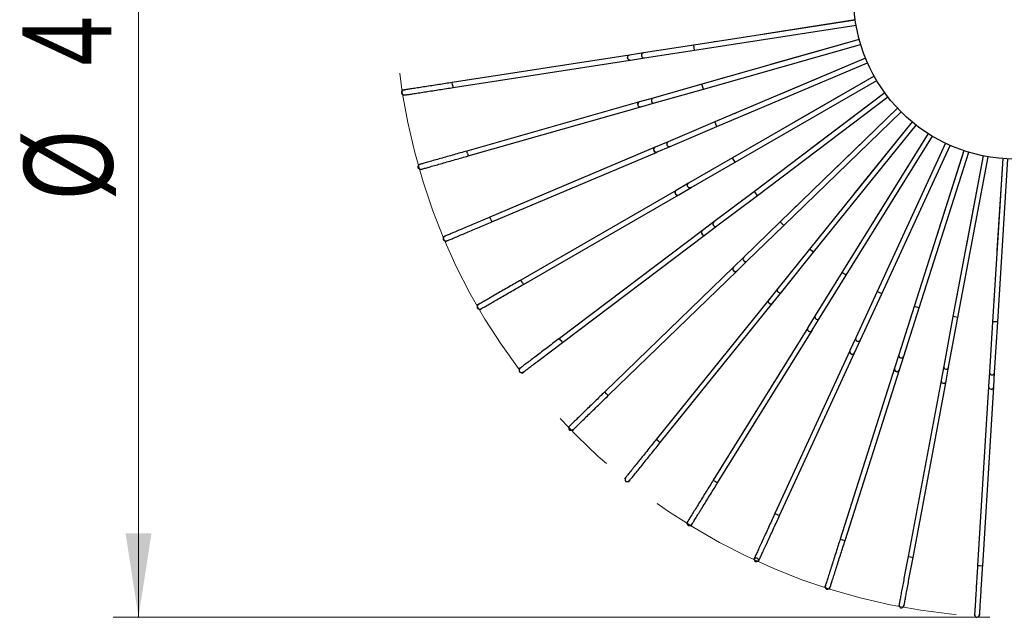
# Model space of a CAD drawing. Header units: millimetres. Extents: x 63 to 126, y 118 to 245.
# Tile 14 of 17: x 63 to 101, y 196 to 219. Entities that reach past the tile are written whole.
import ezdxf

# ---------------------------------------------------------------- set-up
doc = ezdxf.new("R2010")
doc.units = ezdxf.units.MM
doc.linetypes.add('CENTERX2', pattern=[20.32, 12.7, -2.54, 2.54, -2.54])
doc.styles.add('SLDTEXTSTYLE0', font='TXT', dxfattribs={"width": 0.75})
doc.dimstyles.new('SLDDIMSTYLE0', dxfattribs={"dimtxt": 3.5, "dimasz": 3.302, "dimexe": 0, "dimexo": 0.0625, "dimgap": 0.875, "dimtad": 1, "dimdec": 0, "dimlfac": 10, "dimrnd": 1e-09, "dimzin": 12, "dimdsep": 46, "dimtxsty": 'SLDTEXTSTYLE0', "dimsah": 1, "dimcen": 0.09, "dimadec": 0, "dimazin": 3, "dimtfac": 1, "dimtdec": 0, "dimtofl": 0, "dimtmove": 0, "dimatfit": 3, "dimfxl": 0, "dimfrac": 2, "dimtolj": 1, "dimtzin": 12, "dimarcsym": 0})

# ---------------------------------------------------------------- blocks, each defined once
blk = doc.blocks.new('_D_1')
at = {"color": 7, "linetype": 'Continuous', "lineweight": 0}
for p, q in [((100.78, 244.549), (66.29, 244.549)), ((67.29, 195.763), (67.29, 244.549)), ((100.78, 195.763), (66.29, 195.763))]:
    blk.add_line(p, q, dxfattribs=at)
at = {"color": 7, "linetype": 'Continuous', "lineweight": 18}
for points in [[(67.29, 244.549), (66.782, 241.247), (67.798, 241.247)], [(67.29, 195.763), (67.798, 199.065), (66.782, 199.065)]]:
    blk.add_solid(points, dxfattribs=at)
at = {"color": 7, "linetype": 'Continuous', "lineweight": 18, "char_height": 3.5, "attachment_point": 1, "rotation": 90, "style": 'SLDTEXTSTYLE0'}
for s, insert in [('488', (62.724, 217.485)), ('%%c', (62.778, 212.207))]:
    blk.add_mtext(s, dxfattribs=dict(at, insert=insert))

msp = doc.modelspace()

# ---------------------------------------------------------------- linework, layer by layer
at = {"color": 7, "linetype": 'Continuous', "lineweight": 25}
for p, q in [((95.491, 219.28), (89.134, 218.293)), ((95.491, 219.282), (91.902, 218.725)), ((89.164, 218.096), (95.521, 219.083)), ((95.646, 218.514), (89.458, 216.753)), ((91.902, 218.723), (91.902, 218.725)), ((95.646, 218.515), (92.152, 217.522)), ((89.134, 218.293), (87.162, 217.987)), ((87.193, 217.79), (89.164, 218.096)), ((89.164, 218.096), (89.134, 218.293)), ((89.513, 216.561), (95.701, 218.322)), ((90.017, 218.432), (89.953, 218.422)), ((86.605, 217.901), (79.632, 216.818)), ((79.663, 216.621), (86.635, 217.703)), ((86.609, 217.902), (86.605, 217.901)), ((87.162, 217.987), (86.609, 217.902)), ((86.635, 217.703), (86.64, 217.704)), ((86.64, 217.704), (87.193, 217.79)), ((95.894, 217.773), (89.97, 215.265)), ((95.895, 217.775), (92.549, 216.358)), ((90.048, 215.081), (95.972, 217.588)), ((92.153, 217.52), (92.152, 217.522)), ((90.318, 216.999), (90.255, 216.982)), ((96.232, 217.067), (90.66, 213.851)), ((96.231, 217.069), (93.086, 215.253)), ((79.648, 216.72), (79.632, 216.818)), ((79.648, 216.72), (79.663, 216.621)), ((89.458, 216.753), (87.539, 216.207)), ((87.594, 216.015), (89.513, 216.561)), ((89.513, 216.561), (89.458, 216.753)), ((90.76, 213.677), (96.332, 216.894)), ((77.662, 216.513), (77.666, 216.513)), ((77.747, 216.526), (77.683, 216.516)), ((77.696, 216.316), (77.693, 216.315)), ((77.714, 216.318), (77.778, 216.328)), ((87.539, 216.207), (87.001, 216.054)), ((96.653, 216.409), (91.519, 212.532)), ((91.64, 212.372), (96.774, 216.249)), ((92.549, 216.358), (92.55, 216.357)), ((96.652, 216.41), (93.754, 214.221)), ((86.997, 216.053), (80.21, 214.122)), ((80.265, 213.93), (87.051, 215.861)), ((87.001, 216.054), (86.997, 216.053)), ((87.051, 215.861), (87.056, 215.862)), ((87.056, 215.862), (87.594, 216.015)), ((97.152, 215.807), (92.534, 211.329)), ((97.151, 215.808), (94.544, 213.28)), ((90.792, 215.615), (90.733, 215.59)), ((92.673, 211.185), (97.292, 215.664)), ((89.97, 215.265), (88.132, 214.487)), ((88.21, 214.303), (90.048, 215.081)), ((90.048, 215.081), (89.97, 215.265)), ((93.086, 215.253), (93.086, 215.251)), ((97.722, 215.271), (93.689, 210.259)), ((93.844, 210.134), (97.878, 215.146)), ((97.721, 215.272), (95.444, 212.443)), ((98.353, 214.81), (94.966, 209.34)), ((95.136, 209.235), (98.523, 214.704)), ((98.351, 214.811), (96.44, 211.723)), ((87.613, 214.267), (81.115, 211.517)), ((87.617, 214.269), (87.613, 214.267)), ((88.132, 214.487), (87.617, 214.269)), ((87.695, 214.085), (88.21, 214.303)), ((91.433, 214.299), (91.377, 214.267)), ((93.755, 214.22), (93.754, 214.221)), ((99.036, 214.429), (96.347, 208.585)), ((96.528, 208.501), (99.217, 214.345)), ((99.034, 214.43), (97.516, 211.13)), ((80.237, 214.026), (80.21, 214.122)), ((80.237, 214.026), (80.265, 213.93)), ((81.193, 211.333), (87.691, 214.083)), ((87.691, 214.083), (87.695, 214.085)), ((90.66, 213.851), (88.932, 212.853)), ((90.76, 213.677), (90.66, 213.851)), ((99.76, 214.135), (97.81, 208.005)), ((98, 207.944), (99.951, 214.075)), ((99.759, 214.136), (98.658, 210.675)), ((100.515, 213.933), (99.333, 207.609)), ((99.53, 207.572), (100.712, 213.896)), ((100.514, 213.933), (99.846, 210.363)), ((78.292, 213.576), (78.296, 213.577)), ((78.375, 213.6), (78.313, 213.582)), ((89.032, 212.68), (90.76, 213.677)), ((101.29, 213.824), (100.894, 207.403)), ((101.288, 213.824), (101.064, 210.199)), ((101.093, 207.391), (101.489, 213.812)), ((78.351, 213.385), (78.347, 213.384)), ((78.368, 213.39), (78.43, 213.408)), ((92.232, 213.072), (92.18, 213.033)), ((94.544, 213.28), (94.545, 213.279)), ((88.932, 212.853), (88.448, 212.573)), ((88.548, 212.4), (89.032, 212.68)), ((88.444, 212.571), (82.333, 209.043)), ((82.433, 208.87), (88.544, 212.398)), ((88.448, 212.573), (88.444, 212.571)), ((88.544, 212.398), (88.548, 212.4)), ((91.519, 212.532), (89.927, 211.33)), ((90.048, 211.17), (91.64, 212.372)), ((91.64, 212.372), (91.519, 212.532)), ((95.445, 212.442), (95.444, 212.443)), ((93.174, 211.952), (93.128, 211.907)), ((81.154, 211.425), (81.115, 211.517)), ((96.441, 211.722), (96.44, 211.723)), ((81.154, 211.425), (81.193, 211.333)), ((89.927, 211.33), (89.481, 210.992)), ((89.601, 210.833), (90.048, 211.17)), ((92.534, 211.329), (91.102, 209.94)), ((91.241, 209.796), (92.673, 211.185)), ((92.673, 211.185), (92.534, 211.329)), ((97.518, 211.13), (97.516, 211.13)), ((79.279, 210.74), (79.282, 210.741)), ((79.358, 210.773), (79.299, 210.748)), ((89.477, 210.99), (83.846, 206.737)), ((83.967, 206.578), (89.597, 210.83)), ((89.481, 210.992), (89.477, 210.99)), ((89.597, 210.83), (89.601, 210.833)), ((94.248, 210.957), (94.207, 210.906)), ((79.36, 210.557), (79.357, 210.556)), ((79.376, 210.564), (79.436, 210.589)), ((98.658, 210.675), (98.659, 210.674)), ((99.846, 210.363), (99.848, 210.363)), ((93.689, 210.259), (92.438, 208.705)), ((92.594, 208.58), (93.844, 210.134)), ((93.844, 210.134), (93.689, 210.259)), ((95.435, 210.101), (95.401, 210.046)), ((101.064, 210.199), (101.066, 210.199)), ((91.102, 209.94), (90.7, 209.55)), ((90.839, 209.407), (91.241, 209.796)), ((90.696, 209.547), (85.631, 204.635)), ((85.77, 204.492), (90.836, 209.404)), ((90.7, 209.55), (90.696, 209.547)), ((90.836, 209.404), (90.839, 209.407)), ((94.966, 209.34), (93.916, 207.644)), ((94.086, 207.538), (95.136, 209.235)), ((95.136, 209.235), (94.966, 209.34)), ((96.719, 209.397), (96.692, 209.338)), ((82.383, 208.956), (82.333, 209.043)), ((82.383, 208.956), (82.433, 208.87)), ((98.079, 208.857), (98.06, 208.795)), ((92.438, 208.705), (92.087, 208.269)), ((92.243, 208.144), (92.594, 208.58)), ((96.347, 208.585), (95.513, 206.772)), ((95.695, 206.689), (96.528, 208.501)), ((96.528, 208.501), (96.347, 208.585)), ((99.496, 208.488), (99.484, 208.424)), ((80.607, 208.046), (80.61, 208.048)), ((80.681, 208.089), (80.625, 208.057)), ((92.084, 208.265), (87.661, 202.768)), ((87.816, 202.643), (92.24, 208.14)), ((92.087, 208.269), (92.084, 208.265)), ((92.24, 208.14), (92.243, 208.144)), ((100.947, 208.295), (100.943, 208.231)), ((80.71, 207.875), (80.707, 207.873)), ((80.725, 207.884), (80.781, 207.916)), ((93.916, 207.644), (93.621, 207.168)), ((97.81, 208.005), (97.205, 206.103)), ((97.396, 206.043), (98, 207.944)), ((98, 207.944), (97.81, 208.005)), ((93.791, 207.063), (94.086, 207.538)), ((99.333, 207.609), (98.967, 205.648)), ((99.163, 205.611), (99.53, 207.572)), ((99.53, 207.572), (99.333, 207.609)), ((100.894, 207.403), (100.771, 205.412)), ((101.093, 207.391), (100.894, 207.403)), ((100.97, 205.4), (101.093, 207.391)), ((93.619, 207.164), (89.904, 201.165)), ((90.074, 201.06), (93.789, 207.059)), ((93.621, 207.168), (93.619, 207.164)), ((93.789, 207.059), (93.791, 207.063)), ((83.906, 206.658), (83.846, 206.737)), ((83.906, 206.658), (83.967, 206.578)), ((95.513, 206.772), (95.279, 206.264)), ((95.461, 206.18), (95.695, 206.689)), ((95.277, 206.26), (92.328, 199.85)), ((92.51, 199.766), (95.459, 206.176)), ((95.279, 206.264), (95.277, 206.26)), ((95.459, 206.176), (95.461, 206.18)), ((97.205, 206.103), (97.035, 205.57)), ((97.226, 205.51), (97.396, 206.043)), ((82.255, 205.536), (82.258, 205.538)), ((82.324, 205.588), (82.272, 205.549)), ((82.379, 205.379), (82.376, 205.376)), ((82.393, 205.389), (82.444, 205.428)), ((97.034, 205.566), (94.895, 198.842)), ((95.086, 198.781), (97.225, 205.505)), ((97.035, 205.57), (97.034, 205.566)), ((97.225, 205.505), (97.226, 205.51)), ((98.967, 205.648), (98.864, 205.098)), ((99.06, 205.061), (99.163, 205.611)), ((100.771, 205.412), (100.736, 204.854)), ((100.936, 204.841), (100.97, 205.4)), ((98.863, 205.093), (97.566, 198.157)), ((97.763, 198.121), (99.059, 205.056)), ((98.864, 205.098), (98.863, 205.093)), ((99.059, 205.056), (99.06, 205.061)), ((85.701, 204.563), (85.631, 204.635)), ((85.701, 204.563), (85.77, 204.492)), ((100.736, 204.849), (100.302, 197.806)), ((100.501, 197.794), (100.936, 204.836)), ((100.736, 204.854), (100.736, 204.849)), ((100.936, 204.836), (100.936, 204.841)), ((84.2, 203.247), (84.202, 203.25)), ((84.261, 203.307), (84.215, 203.262)), ((84.342, 203.106), (84.339, 203.104)), ((84.354, 203.119), (84.401, 203.164)), ((87.739, 202.706), (87.661, 202.768)), ((87.739, 202.706), (87.816, 202.643)), ((86.411, 201.215), (86.413, 201.218)), ((86.465, 201.282), (86.424, 201.232)), ((86.569, 201.093), (86.567, 201.09)), ((86.58, 201.106), (86.62, 201.157)), ((89.904, 201.165), (89.989, 201.112)), ((89.989, 201.112), (90.074, 201.06)), ((88.9, 199.543), (88.866, 199.488)), ((92.328, 199.85), (92.419, 199.808)), ((92.419, 199.808), (92.51, 199.766)), ((88.855, 199.47), (88.857, 199.473)), ((89.027, 199.368), (89.025, 199.365)), ((89.036, 199.383), (89.07, 199.438)), ((94.895, 198.842), (94.99, 198.812)), ((94.99, 198.812), (95.086, 198.781)), ((91.495, 198.038), (91.496, 198.042)), ((91.531, 198.116), (91.504, 198.058)), ((91.678, 197.958), (91.676, 197.955)), ((91.685, 197.974), (91.712, 198.033)), ((97.566, 198.157), (97.665, 198.139)), ((97.665, 198.139), (97.763, 198.121)), ((100.302, 197.806), (100.401, 197.8)), ((100.401, 197.8), (100.501, 197.794)), ((94.291, 196.942), (94.292, 196.946)), ((94.317, 197.024), (94.297, 196.962)), ((94.482, 196.885), (94.481, 196.881)), ((94.488, 196.902), (94.507, 196.963)), ((97.2, 196.197), (97.201, 196.201)), ((97.216, 196.282), (97.204, 196.218)), ((97.397, 196.164), (97.397, 196.161)), ((97.4, 196.182), (97.412, 196.245)), ((100.179, 195.816), (100.179, 195.82)), ((100.184, 195.902), (100.18, 195.837)), ((100.379, 195.808), (100.378, 195.804)), ((100.38, 195.825), (100.384, 195.89))]:
    msp.add_line(p, q, dxfattribs=at)
at = {"color": 7, "linetype": 'Continuous', "lineweight": 25, "flags": 128}
msp.add_lwpolyline([(89.032, 212.68), (88.996, 212.667), (88.957, 212.67), (88.922, 212.687), (88.896, 212.717), (88.883, 212.754), (88.886, 212.792), (88.903, 212.827), (88.932, 212.853), (88.932, 212.853)], dxfattribs=at)
at = {"color": 7, "linetype": 'CENTERX2', "lineweight": 18}
msp.add_circle((101.78, 220.156), 24.393, dxfattribs=at)
at = {"color": 7, "linetype": 'Continuous', "lineweight": 25}
msp.add_circle((101.78, 220.155), 6.35, dxfattribs=at)
for centre, start, end in [((86.62, 217.802), 98.8235, 278.8235), ((86.625, 217.803), 98.9173, 278.7297), ((87.178, 217.889), 98.8956, 278.7515), ((87.567, 216.111), 105.9424, 285.8223), ((87.024, 215.957), 105.8824, 285.8824), ((87.029, 215.958), 105.9761, 285.7886), ((87.652, 214.175), 112.9412, 292.9412), ((87.656, 214.177), 113.035, 292.8474), ((88.172, 214.395), 113.0132, 292.8691), ((88.494, 212.484), 120, 300), ((88.498, 212.487), 120.0938, 299.9062), ((89.988, 211.25), 127.1309, 306.9868), ((89.537, 210.91), 127.0588, 307.0588), ((89.541, 210.913), 127.1526, 306.965), ((91.171, 209.868), 134.1777, 314.0576), ((90.766, 209.475), 134.1176, 314.1176), ((90.77, 209.479), 134.2114, 314.0239), ((92.516, 208.642), 141.2366, 321.1164), ((92.162, 208.203), 141.1765, 321.1765), ((92.165, 208.207), 141.2703, 321.0827), ((94.001, 207.591), 148.3073, 328.1633), ((93.704, 207.111), 148.2353, 328.2353), ((93.706, 207.116), 148.3291, 328.1415), ((95.604, 206.73), 155.3662, 335.2221), ((95.368, 206.218), 155.2941, 335.2941), ((95.37, 206.222), 155.3879, 335.2003), ((97.3, 206.073), 162.425, 342.2809), ((97.129, 205.535), 162.3529, 342.3529), ((97.131, 205.54), 162.4467, 342.2591), ((99.065, 205.629), 169.4718, 349.3517), ((100.87, 205.406), 176.5426, 356.3986), ((98.961, 205.075), 169.4118, 349.4118), ((98.962, 205.08), 169.5056, 349.318), ((100.836, 204.848), 176.5644, 356.3768), ((100.836, 204.843), 176.4706, 356.4706)]:
    msp.add_arc(centre, 0.1, start, end, dxfattribs=at)
for points, knots in [([(89.941, 218.419), (89.938, 218.419), (89.935, 218.419), (89.932, 218.419), (89.93, 218.419)], [0, 0, 0, 0, 0.634009, 1, 1, 1, 1]), ([(90.244, 216.977), (90.242, 216.977), (90.238, 216.977), (90.235, 216.976), (90.233, 216.976)], [0, 0, 0, 0, 0.634009, 1, 1, 1, 1]), ([(79.632, 216.818), (79.545, 216.805), (79.367, 216.777), (79.098, 216.736), (78.827, 216.693), (78.562, 216.652), (78.312, 216.614), (78.087, 216.579), (77.894, 216.549), (77.808, 216.535), (77.764, 216.529)], [0, 0, 0, 0, 0.106801, 0.218808, 0.336012, 0.458415, 0.58602, 0.718816, 0.856813, 1, 1, 1, 1]), ([(77.795, 216.331), (77.839, 216.338), (77.925, 216.351), (78.118, 216.381), (78.343, 216.416), (78.593, 216.455), (78.858, 216.496), (79.128, 216.538), (79.397, 216.58), (79.576, 216.607), (79.663, 216.621)], [0, 0, 0, 0, 0.143187, 0.281184, 0.41398, 0.541585, 0.663988, 0.781192, 0.893199, 1, 1, 1, 1]), ([(77.764, 216.529), (77.745, 216.524), (77.71, 216.517), (77.666, 216.49), (77.642, 216.461), (77.634, 216.437), (77.632, 216.423), (77.633, 216.413), (77.635, 216.404), (77.643, 216.385), (77.667, 216.357), (77.72, 216.328), (77.768, 216.33), (77.795, 216.331)], [0, 0, 0, 0, 0.177703, 0.317472, 0.418256, 0.455417, 0.486026, 0.500132, 0.514226, 0.547738, 0.648915, 0.800651, 1, 1, 1, 1]), ([(77.702, 216.51), (77.702, 216.51), (77.69, 216.515), (77.675, 216.514), (77.662, 216.513), (77.661, 216.512)], [0, 0, 0, 0, 0.055716, 0.898226, 1, 1, 1, 1]), ([(77.691, 216.315), (77.693, 216.315), (77.705, 216.317), (77.722, 216.322), (77.732, 216.332), (77.735, 216.335)], [0, 0, 0, 0, 0.087883, 0.776068, 1, 1, 1, 1]), ([(90.722, 215.583), (90.72, 215.583), (90.716, 215.583), (90.713, 215.581), (90.712, 215.581)], [0, 0, 0, 0, 0.634009, 1, 1, 1, 1]), ([(91.368, 214.259), (91.365, 214.258), (91.362, 214.258), (91.359, 214.256), (91.358, 214.255)], [0, 0, 0, 0, 0.6340088, 1, 1, 1, 1]), ([(80.21, 214.122), (80.125, 214.098), (79.952, 214.049), (79.69, 213.974), (79.426, 213.899), (79.169, 213.826), (78.925, 213.756), (78.707, 213.694), (78.519, 213.641), (78.435, 213.617), (78.392, 213.605)], [0, 0, 0, 0, 0.106801, 0.218808, 0.336012, 0.458415, 0.58602, 0.718816, 0.856813, 1, 1, 1, 1]), ([(78.447, 213.412), (78.489, 213.425), (78.573, 213.448), (78.761, 213.502), (78.98, 213.564), (79.224, 213.633), (79.481, 213.707), (79.745, 213.782), (80.006, 213.856), (80.18, 213.906), (80.265, 213.93)], [0, 0, 0, 0, 0.143187, 0.281184, 0.41398, 0.541585, 0.663988, 0.781192, 0.893199, 1, 1, 1, 1]), ([(78.392, 213.605), (78.373, 213.598), (78.339, 213.587), (78.299, 213.554), (78.279, 213.522), (78.274, 213.497), (78.274, 213.484), (78.276, 213.474), (78.279, 213.465), (78.289, 213.447), (78.317, 213.423), (78.373, 213.401), (78.42, 213.408), (78.447, 213.412)], [0, 0, 0, 0, 0.177703, 0.317472, 0.418256, 0.455417, 0.486026, 0.500132, 0.514226, 0.547738, 0.648915, 0.800651, 1, 1, 1, 1]), ([(78.333, 213.578), (78.332, 213.579), (78.32, 213.582), (78.305, 213.58), (78.293, 213.576), (78.291, 213.576)], [0, 0, 0, 0, 0.055716, 0.898226, 1, 1, 1, 1]), ([(78.346, 213.384), (78.347, 213.384), (78.359, 213.388), (78.375, 213.395), (78.385, 213.406), (78.387, 213.409)], [0, 0, 0, 0, 0.087883, 0.776068, 1, 1, 1, 1]), ([(92.171, 213.024), (92.169, 213.023), (92.166, 213.022), (92.163, 213.02), (92.162, 213.019)], [0, 0, 0, 0, 0.634009, 1, 1, 1, 1]), ([(93.12, 211.897), (93.118, 211.896), (93.115, 211.895), (93.113, 211.892), (93.112, 211.891)], [0, 0, 0, 0, 0.6340088, 1, 1, 1, 1]), ([(81.115, 211.517), (81.034, 211.483), (80.868, 211.412), (80.617, 211.306), (80.365, 211.199), (80.118, 211.095), (79.885, 210.996), (79.675, 210.908), (79.495, 210.832), (79.415, 210.798), (79.374, 210.78)], [0, 0, 0, 0, 0.106801, 0.218808, 0.336012, 0.458415, 0.58602, 0.718816, 0.856813, 1, 1, 1, 1]), ([(79.452, 210.596), (79.493, 210.613), (79.573, 210.647), (79.753, 210.724), (79.963, 210.812), (80.196, 210.911), (80.442, 211.015), (80.695, 211.122), (80.946, 211.228), (81.112, 211.299), (81.193, 211.333)], [0, 0, 0, 0, 0.143187, 0.281184, 0.41398, 0.541585, 0.663988, 0.781192, 0.893199, 1, 1, 1, 1]), ([(79.374, 210.78), (79.356, 210.772), (79.324, 210.756), (79.288, 210.719), (79.272, 210.685), (79.27, 210.659), (79.272, 210.646), (79.275, 210.637), (79.279, 210.628), (79.292, 210.611), (79.322, 210.591), (79.38, 210.575), (79.426, 210.589), (79.452, 210.596)], [0, 0, 0, 0, 0.177703, 0.317472, 0.418256, 0.455417, 0.486026, 0.500132, 0.514226, 0.547738, 0.648915, 0.800651, 1, 1, 1, 1]), ([(79.319, 210.747), (79.318, 210.747), (79.306, 210.749), (79.291, 210.745), (79.279, 210.74), (79.278, 210.739)], [0, 0, 0, 0, 0.055716, 0.898226, 1, 1, 1, 1]), ([(94.201, 210.896), (94.199, 210.894), (94.196, 210.892), (94.194, 210.89), (94.193, 210.889)], [0, 0, 0, 0, 0.634009, 1, 1, 1, 1]), ([(79.356, 210.555), (79.357, 210.556), (79.368, 210.561), (79.383, 210.57), (79.391, 210.582), (79.393, 210.585)], [0, 0, 0, 0, 0.087883, 0.776068, 1, 1, 1, 1]), ([(95.396, 210.034), (95.394, 210.033), (95.392, 210.031), (95.39, 210.028), (95.389, 210.026)], [0, 0, 0, 0, 0.634009, 1, 1, 1, 1]), ([(96.688, 209.327), (96.687, 209.325), (96.684, 209.322), (96.683, 209.319), (96.682, 209.318)], [0, 0, 0, 0, 0.634009, 1, 1, 1, 1]), ([(82.333, 209.043), (82.257, 208.999), (82.101, 208.909), (81.865, 208.773), (81.627, 208.636), (81.396, 208.502), (81.176, 208.375), (80.979, 208.261), (80.81, 208.164), (80.735, 208.12), (80.696, 208.098)], [0, 0, 0, 0, 0.106801, 0.218808, 0.336012, 0.458415, 0.58602, 0.718816, 0.856813, 1, 1, 1, 1]), ([(80.796, 207.925), (80.835, 207.947), (80.91, 207.99), (81.079, 208.088), (81.276, 208.202), (81.496, 208.328), (81.727, 208.462), (81.965, 208.599), (82.201, 208.736), (82.357, 208.826), (82.433, 208.87)], [0, 0, 0, 0, 0.143187, 0.281184, 0.41398, 0.541585, 0.663988, 0.781192, 0.893199, 1, 1, 1, 1]), ([(98.057, 208.783), (98.056, 208.781), (98.054, 208.778), (98.053, 208.775), (98.053, 208.774)], [0, 0, 0, 0, 0.634009, 1, 1, 1, 1]), ([(99.483, 208.412), (99.482, 208.41), (99.481, 208.406), (99.48, 208.403), (99.48, 208.402)], [0, 0, 0, 0, 0.634009, 1, 1, 1, 1]), ([(80.645, 208.058), (80.644, 208.058), (80.632, 208.059), (80.618, 208.053), (80.607, 208.046), (80.605, 208.045)], [0, 0, 0, 0, 0.055716, 0.898226, 1, 1, 1, 1]), ([(80.696, 208.098), (80.679, 208.087), (80.65, 208.068), (80.618, 208.026), (80.607, 207.99), (80.607, 207.965), (80.611, 207.952), (80.615, 207.943), (80.621, 207.935), (80.635, 207.92), (80.668, 207.903), (80.727, 207.895), (80.771, 207.914), (80.796, 207.925)], [0, 0, 0, 0, 0.177703, 0.317472, 0.418256, 0.455417, 0.486026, 0.500132, 0.514226, 0.547738, 0.648915, 0.800651, 1, 1, 1, 1]), ([(100.944, 208.218), (100.943, 208.216), (100.942, 208.213), (100.942, 208.209), (100.942, 208.208)], [0, 0, 0, 0, 0.634009, 1, 1, 1, 1]), ([(80.705, 207.872), (80.707, 207.873), (80.717, 207.879), (80.731, 207.89), (80.737, 207.903), (80.739, 207.907)], [0, 0, 0, 0, 0.0878833, 0.7760683, 1, 1, 1, 1]), ([(83.846, 206.737), (83.776, 206.684), (83.632, 206.576), (83.415, 206.411), (83.196, 206.246), (82.982, 206.085), (82.78, 205.932), (82.599, 205.795), (82.443, 205.678), (82.373, 205.625), (82.338, 205.598)], [0, 0, 0, 0, 0.106801, 0.218808, 0.336012, 0.458415, 0.58602, 0.718816, 0.856813, 1, 1, 1, 1]), ([(82.458, 205.439), (82.494, 205.465), (82.563, 205.518), (82.719, 205.636), (82.901, 205.773), (83.103, 205.925), (83.316, 206.087), (83.535, 206.252), (83.752, 206.416), (83.896, 206.525), (83.967, 206.578)], [0, 0, 0, 0, 0.143187, 0.281184, 0.41398, 0.541585, 0.663988, 0.781192, 0.893199, 1, 1, 1, 1]), ([(82.292, 205.552), (82.291, 205.552), (82.279, 205.552), (82.266, 205.544), (82.255, 205.536), (82.254, 205.535)], [0, 0, 0, 0, 0.055716, 0.898226, 1, 1, 1, 1]), ([(82.338, 205.598), (82.322, 205.585), (82.295, 205.562), (82.269, 205.518), (82.262, 205.481), (82.266, 205.455), (82.271, 205.443), (82.276, 205.435), (82.283, 205.427), (82.299, 205.414), (82.333, 205.402), (82.394, 205.401), (82.435, 205.425), (82.458, 205.439)], [0, 0, 0, 0, 0.177703, 0.317472, 0.418256, 0.455417, 0.486026, 0.500132, 0.514226, 0.547738, 0.648915, 0.800651, 1, 1, 1, 1]), ([(82.375, 205.375), (82.376, 205.376), (82.386, 205.384), (82.398, 205.396), (82.403, 205.41), (82.404, 205.414)], [0, 0, 0, 0, 0.087883, 0.776068, 1, 1, 1, 1]), ([(85.631, 204.635), (85.568, 204.574), (85.438, 204.448), (85.243, 204.259), (85.046, 204.068), (84.854, 203.882), (84.672, 203.705), (84.509, 203.547), (84.368, 203.411), (84.306, 203.35), (84.274, 203.319)], [0, 0, 0, 0, 0.106801, 0.218808, 0.336012, 0.458415, 0.58602, 0.718816, 0.856813, 1, 1, 1, 1]), ([(84.413, 203.176), (84.445, 203.207), (84.508, 203.267), (84.648, 203.403), (84.811, 203.562), (84.993, 203.738), (85.185, 203.924), (85.382, 204.115), (85.577, 204.305), (85.707, 204.43), (85.77, 204.492)], [0, 0, 0, 0, 0.143187, 0.281184, 0.41398, 0.541585, 0.663988, 0.781192, 0.893199, 1, 1, 1, 1]), ([(84.234, 203.268), (84.234, 203.268), (84.221, 203.266), (84.209, 203.256), (84.2, 203.247), (84.199, 203.246)], [0, 0, 0, 0, 0.055716, 0.898226, 1, 1, 1, 1]), ([(84.274, 203.319), (84.26, 203.305), (84.236, 203.279), (84.216, 203.231), (84.213, 203.193), (84.22, 203.169), (84.227, 203.157), (84.233, 203.149), (84.24, 203.143), (84.258, 203.132), (84.294, 203.124), (84.354, 203.13), (84.392, 203.159), (84.413, 203.176)], [0, 0, 0, 0, 0.177703, 0.317472, 0.418256, 0.455417, 0.486026, 0.500132, 0.514226, 0.547738, 0.648915, 0.800651, 1, 1, 1, 1]), ([(84.338, 203.103), (84.339, 203.104), (84.348, 203.113), (84.358, 203.126), (84.361, 203.141), (84.362, 203.144)], [0, 0, 0, 0, 0.087883, 0.776068, 1, 1, 1, 1]), ([(87.661, 202.768), (87.605, 202.7), (87.492, 202.559), (87.322, 202.347), (87.15, 202.133), (86.982, 201.925), (86.823, 201.728), (86.681, 201.55), (86.558, 201.398), (86.503, 201.33), (86.476, 201.296)], [0, 0, 0, 0, 0.106801, 0.218808, 0.336012, 0.458415, 0.58602, 0.718816, 0.856813, 1, 1, 1, 1]), ([(86.631, 201.17), (86.659, 201.205), (86.714, 201.273), (86.836, 201.425), (86.979, 201.602), (87.138, 201.799), (87.306, 202.008), (87.477, 202.222), (87.648, 202.434), (87.761, 202.574), (87.816, 202.643)], [0, 0, 0, 0, 0.143187, 0.281184, 0.41398, 0.541585, 0.663988, 0.781192, 0.893199, 1, 1, 1, 1]), ([(86.443, 201.24), (86.442, 201.24), (86.43, 201.236), (86.419, 201.225), (86.411, 201.215), (86.41, 201.214)], [0, 0, 0, 0, 0.055716, 0.898226, 1, 1, 1, 1]), ([(86.476, 201.296), (86.464, 201.279), (86.443, 201.251), (86.429, 201.201), (86.431, 201.163), (86.441, 201.14), (86.449, 201.129), (86.456, 201.122), (86.464, 201.116), (86.483, 201.108), (86.519, 201.104), (86.578, 201.118), (86.612, 201.151), (86.631, 201.17)], [0, 0, 0, 0, 0.177703, 0.317472, 0.418256, 0.455417, 0.486026, 0.500132, 0.514226, 0.547738, 0.648915, 0.800651, 1, 1, 1, 1]), ([(86.566, 201.089), (86.567, 201.09), (86.574, 201.1), (86.583, 201.114), (86.584, 201.129), (86.585, 201.133)], [0, 0, 0, 0, 0.087883, 0.776068, 1, 1, 1, 1]), ([(89.904, 201.165), (89.858, 201.09), (89.763, 200.937), (89.62, 200.705), (89.475, 200.472), (89.334, 200.244), (89.201, 200.029), (89.081, 199.836), (88.978, 199.67), (88.933, 199.596), (88.909, 199.558)], [0, 0, 0, 0, 0.106801, 0.218808, 0.336012, 0.458415, 0.58602, 0.718816, 0.856813, 1, 1, 1, 1]), ([(89.079, 199.453), (89.103, 199.49), (89.149, 199.564), (89.251, 199.731), (89.371, 199.924), (89.504, 200.139), (89.645, 200.367), (89.79, 200.6), (89.933, 200.831), (90.028, 200.985), (90.074, 201.06)], [0, 0, 0, 0, 0.1431873, 0.2811843, 0.4139799, 0.5415852, 0.6639882, 0.7811916, 0.8931989, 1, 1, 1, 1]), ([(88.883, 199.499), (88.883, 199.498), (88.871, 199.493), (88.862, 199.481), (88.855, 199.47), (88.854, 199.469)], [0, 0, 0, 0, 0.0557156, 0.8982256, 1, 1, 1, 1]), ([(88.909, 199.558), (88.9, 199.54), (88.882, 199.509), (88.874, 199.458), (88.881, 199.421), (88.894, 199.399), (88.903, 199.389), (88.911, 199.383), (88.92, 199.379), (88.94, 199.372), (88.976, 199.373), (89.033, 199.394), (89.062, 199.431), (89.079, 199.453)], [0, 0, 0, 0, 0.177703, 0.317472, 0.418256, 0.455417, 0.486026, 0.500132, 0.514226, 0.547738, 0.648915, 0.800651, 1, 1, 1, 1]), ([(92.328, 199.85), (92.291, 199.769), (92.216, 199.605), (92.102, 199.358), (91.987, 199.109), (91.875, 198.866), (91.77, 198.636), (91.675, 198.429), (91.593, 198.252), (91.556, 198.173), (91.538, 198.132)], [0, 0, 0, 0, 0.106801, 0.218808, 0.336012, 0.458415, 0.58602, 0.718816, 0.856813, 1, 1, 1, 1]), ([(91.72, 198.049), (91.738, 198.089), (91.775, 198.168), (91.856, 198.346), (91.951, 198.552), (92.057, 198.782), (92.169, 199.026), (92.284, 199.275), (92.397, 199.522), (92.473, 199.686), (92.51, 199.766)], [0, 0, 0, 0, 0.143187, 0.281184, 0.41398, 0.541585, 0.663988, 0.781192, 0.893199, 1, 1, 1, 1]), ([(89.024, 199.363), (89.025, 199.365), (89.031, 199.375), (89.038, 199.391), (89.038, 199.406), (89.038, 199.41)], [0, 0, 0, 0, 0.0878833, 0.7760683, 1, 1, 1, 1]), ([(94.895, 198.842), (94.868, 198.758), (94.814, 198.586), (94.731, 198.326), (94.648, 198.065), (94.567, 197.81), (94.49, 197.569), (94.421, 197.352), (94.362, 197.166), (94.335, 197.083), (94.322, 197.041)], [0, 0, 0, 0, 0.106801, 0.218808, 0.336012, 0.458415, 0.58602, 0.718816, 0.856813, 1, 1, 1, 1]), ([(94.513, 196.98), (94.526, 197.022), (94.552, 197.105), (94.612, 197.292), (94.681, 197.508), (94.757, 197.75), (94.839, 198.005), (94.922, 198.266), (95.004, 198.525), (95.059, 198.697), (95.086, 198.781)], [0, 0, 0, 0, 0.143187, 0.281184, 0.41398, 0.541585, 0.663988, 0.781192, 0.893199, 1, 1, 1, 1]), ([(91.676, 197.953), (91.676, 197.955), (91.681, 197.966), (91.687, 197.99), (91.683, 198.024), (91.668, 198.055), (91.643, 198.079), (91.612, 198.093), (91.578, 198.097), (91.545, 198.089), (91.516, 198.07), (91.5, 198.05), (91.495, 198.038), (91.494, 198.037)], [0, 0, 0, 0, 0.013714, 0.121102, 0.228491, 0.335877, 0.443256, 0.55063, 0.658002, 0.765375, 0.87276, 0.986286, 1, 1, 1, 1]), ([(91.538, 198.132), (91.531, 198.114), (91.517, 198.081), (91.516, 198.029), (91.527, 197.993), (91.542, 197.972), (91.553, 197.964), (91.561, 197.959), (91.57, 197.956), (91.591, 197.952), (91.627, 197.957), (91.681, 197.985), (91.705, 198.026), (91.72, 198.049)], [0, 0, 0, 0, 0.177703, 0.317472, 0.418256, 0.455417, 0.486026, 0.500132, 0.514226, 0.547738, 0.648915, 0.800651, 1, 1, 1, 1]), ([(97.566, 198.157), (97.55, 198.071), (97.517, 197.893), (97.467, 197.626), (97.417, 197.356), (97.367, 197.093), (97.321, 196.844), (97.279, 196.621), (97.243, 196.429), (97.227, 196.343), (97.219, 196.299)], [0, 0, 0, 0, 0.106801, 0.218808, 0.336012, 0.458415, 0.58602, 0.718816, 0.856813, 1, 1, 1, 1]), ([(97.416, 196.262), (97.424, 196.306), (97.44, 196.392), (97.476, 196.584), (97.517, 196.807), (97.564, 197.056), (97.613, 197.319), (97.664, 197.589), (97.714, 197.856), (97.747, 198.034), (97.763, 198.121)], [0, 0, 0, 0, 0.143187, 0.281184, 0.41398, 0.541585, 0.663988, 0.781192, 0.893199, 1, 1, 1, 1]), ([(100.302, 197.806), (100.296, 197.718), (100.285, 197.538), (100.268, 197.266), (100.251, 196.993), (100.235, 196.726), (100.219, 196.473), (100.205, 196.246), (100.193, 196.051), (100.188, 195.964), (100.185, 195.92)], [0, 0, 0, 0, 0.106801, 0.218808, 0.336012, 0.458415, 0.58602, 0.718816, 0.856813, 1, 1, 1, 1]), ([(100.385, 195.907), (100.388, 195.952), (100.393, 196.039), (100.405, 196.234), (100.419, 196.46), (100.435, 196.713), (100.451, 196.98), (100.468, 197.254), (100.485, 197.526), (100.496, 197.706), (100.501, 197.794)], [0, 0, 0, 0, 0.143187, 0.281184, 0.41398, 0.541585, 0.663988, 0.781192, 0.893199, 1, 1, 1, 1]), ([(94.311, 196.977), (94.311, 196.976), (94.301, 196.968), (94.295, 196.954), (94.291, 196.942), (94.29, 196.941)], [0, 0, 0, 0, 0.055716, 0.898226, 1, 1, 1, 1]), ([(94.322, 197.041), (94.317, 197.021), (94.308, 196.987), (94.312, 196.935), (94.328, 196.901), (94.346, 196.883), (94.357, 196.875), (94.366, 196.872), (94.376, 196.869), (94.397, 196.868), (94.432, 196.877), (94.482, 196.912), (94.501, 196.955), (94.513, 196.98)], [0, 0, 0, 0, 0.177703, 0.317472, 0.418256, 0.455417, 0.486026, 0.500132, 0.514226, 0.547738, 0.648915, 0.800651, 1, 1, 1, 1]), ([(94.481, 196.88), (94.481, 196.881), (94.485, 196.893), (94.488, 196.91), (94.484, 196.925), (94.483, 196.928)], [0, 0, 0, 0, 0.0878833, 0.7760683, 1, 1, 1, 1]), ([(97.216, 196.235), (97.216, 196.234), (97.207, 196.225), (97.203, 196.21), (97.2, 196.198), (97.2, 196.196)], [0, 0, 0, 0, 0.055716, 0.898226, 1, 1, 1, 1]), ([(97.219, 196.299), (97.216, 196.279), (97.212, 196.244), (97.223, 196.193), (97.242, 196.161), (97.262, 196.145), (97.275, 196.139), (97.284, 196.137), (97.294, 196.136), (97.314, 196.137), (97.348, 196.151), (97.393, 196.191), (97.408, 196.237), (97.416, 196.262)], [0, 0, 0, 0, 0.177703, 0.317472, 0.418256, 0.455417, 0.486026, 0.500132, 0.514226, 0.547738, 0.648915, 0.800651, 1, 1, 1, 1]), ([(97.396, 196.159), (97.397, 196.161), (97.399, 196.173), (97.399, 196.19), (97.394, 196.204), (97.392, 196.207)], [0, 0, 0, 0, 0.0878833, 0.7760683, 1, 1, 1, 1]), ([(100.19, 195.855), (100.19, 195.854), (100.182, 195.844), (100.18, 195.829), (100.179, 195.816), (100.179, 195.815)], [0, 0, 0, 0, 0.055716, 0.898226, 1, 1, 1, 1]), ([(100.185, 195.92), (100.185, 195.9), (100.185, 195.864), (100.202, 195.815), (100.225, 195.786), (100.247, 195.772), (100.26, 195.768), (100.27, 195.767), (100.279, 195.766), (100.3, 195.77), (100.332, 195.788), (100.371, 195.834), (100.38, 195.881), (100.385, 195.907)], [0, 0, 0, 0, 0.177703, 0.317472, 0.418256, 0.455417, 0.486026, 0.500132, 0.514226, 0.547738, 0.648915, 0.800651, 1, 1, 1, 1]), ([(100.378, 195.803), (100.378, 195.804), (100.379, 195.817), (100.378, 195.834), (100.37, 195.846), (100.368, 195.85)], [0, 0, 0, 0, 0.087883, 0.776068, 1, 1, 1, 1])]:
    msp.add_open_spline(points, degree=3, knots=knots, dxfattribs=at)

# ---------------------------------------------------------------- dimensions: what is measured, and where the dimension line sits
at = {"color": 7, "linetype": 'Continuous', "lineweight": 18}
dim = msp.add_linear_dim(base=(67.29, 244.549), p1=(101.78, 195.763), p2=(101.78, 244.549), angle=90, text='%%c<>', dimstyle='SLDDIMSTYLE0', dxfattribs=at)
dim.commit()
dim.dimension.update_dxf_attribs({"geometry": '_D_1', "text_midpoint": (67.29, 218.725), "dimtype": 160})

doc.saveas('drawing.dxf')
